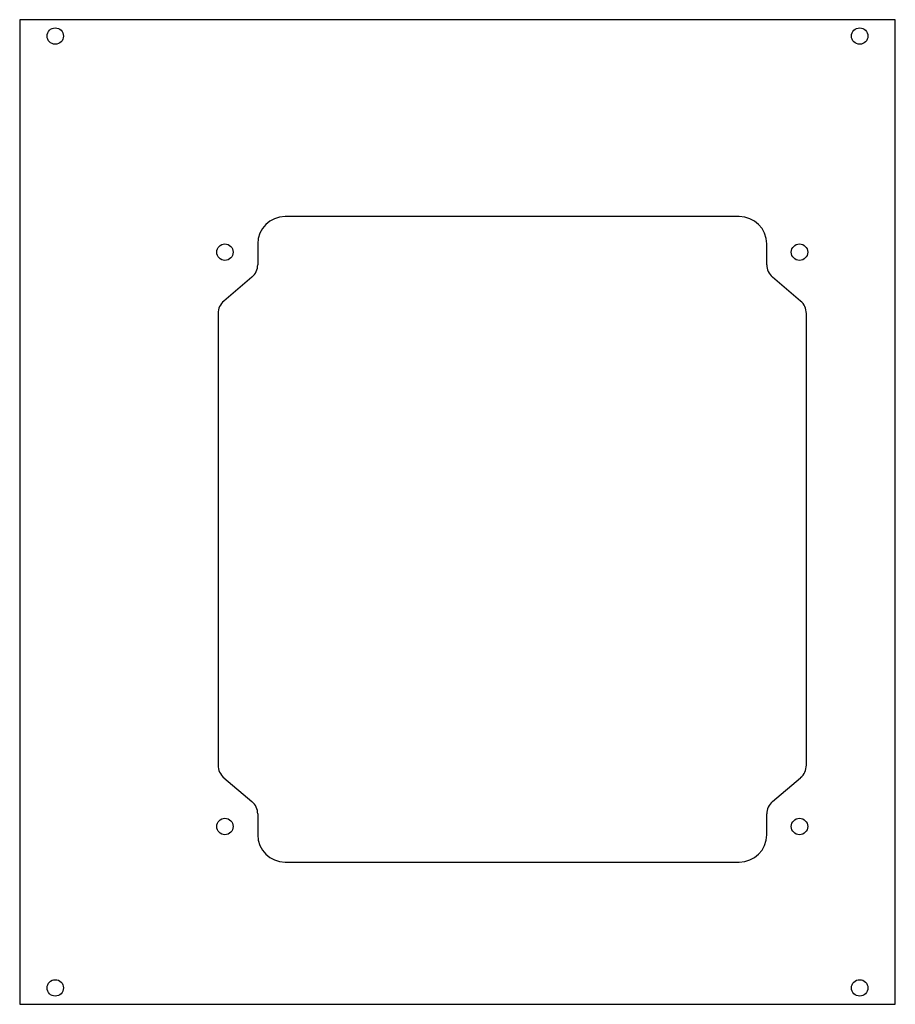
# Model space of a CAD drawing. Header units: millimetres. Extents: x -83.7 to -67.7, y -5.6 to 12.4.
import ezdxf

# ---------------------------------------------------------------- set-up
doc = ezdxf.new("R2010")
doc.units = ezdxf.units.MM

msp = doc.modelspace()

# ---------------------------------------------------------------- linework, layer by layer
at = {"color": 7, "linetype": 'Continuous', "lineweight": 25}
for p, q in [((-67.735, 12.364), (-83.735, 12.364)), ((-83.735, 12.364), (-83.735, -5.636)), ((-67.735, -5.636), (-67.735, 12.364)), ((-70.585, 8.764), (-78.885, 8.764)), ((-79.385, 8.264), (-79.385, 7.885)), ((-70.085, 7.885), (-70.085, 8.264)), ((-79.49, 7.656), (-80.004, 7.22)), ((-69.465, 7.22), (-69.979, 7.656)), ((-80.11, 6.992), (-80.11, -1.264)), ((-69.36, -1.264), (-69.36, 6.992)), ((-80.004, -1.493), (-79.49, -1.928)), ((-69.979, -1.928), (-69.465, -1.493)), ((-79.385, -2.157), (-79.385, -2.536)), ((-70.085, -2.536), (-70.085, -2.157)), ((-78.885, -3.036), (-70.585, -3.036)), ((-83.735, -5.636), (-67.735, -5.636))]:
    msp.add_line(p, q, dxfattribs=at)
for centre in [(-83.085, 12.064), (-68.385, 12.064), (-79.985, 8.114), (-69.485, 8.114), (-79.985, -2.386), (-69.485, -2.386), (-83.085, -5.336), (-68.385, -5.336)]:
    msp.add_circle(centre, 0.15, dxfattribs=at)
for centre, radius, start, end in [((-78.885, 8.264), 0.5, 90, 180), ((-70.585, 8.264), 0.5, 360, 90), ((-79.685, 7.885), 0.3, 310.3255, 0), ((-69.785, 7.885), 0.3, 180, 229.6745), ((-79.81, 6.992), 0.3, 130.3255, 180), ((-69.66, 6.992), 0.3, 0, 49.6745), ((-79.81, -1.264), 0.3, 180, 229.6745), ((-69.66, -1.264), 0.3, 310.3255, 360), ((-79.685, -2.157), 0.3, 360, 49.6745), ((-69.785, -2.157), 0.3, 130.3255, 180), ((-78.885, -2.536), 0.5, 180, 270), ((-70.585, -2.536), 0.5, 270, 360)]:
    msp.add_arc(centre, radius, start, end, dxfattribs=at)

doc.saveas('drawing.dxf')
